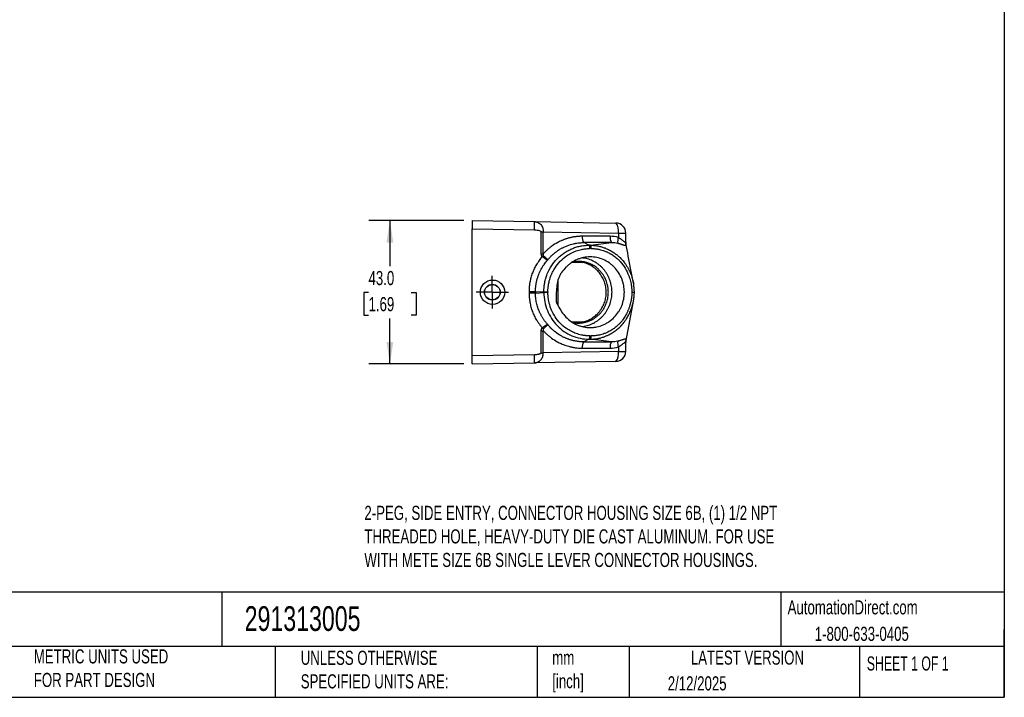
# Model space of a CAD drawing. Header units: millimetres. Extents: x 13 to 546, y 13 to 419.
# Tile 3 of 4: x 251 to 546, y 13 to 216. Entities that reach past the tile are written whole.
import ezdxf

# ---------------------------------------------------------------- set-up
doc = ezdxf.new("R2010")
doc.units = ezdxf.units.MM
doc.header["$LTSCALE"] = 2
doc.linetypes.add('SLD-Center', pattern=[19.05, 15.24, -1.27, 1.27, -1.27])
doc.linetypes.add('SLD-Solid', pattern=[0])
doc.layers.add('CENTER', color=40, linetype='SLD-Center')
doc.layers.add('DIMENSIONS', color=140, linetype='SLD-Solid', lineweight=25)
doc.layers.add('TEXT', color=140, linetype='SLD-Solid', lineweight=25)
doc.styles.add('SLDTEXTSTYLE0', font='TXT', dxfattribs={"width": 0.7})
doc.styles.add('SLDTEXTSTYLE1', font='TXT', dxfattribs={"width": 0.65})
doc.dimstyles.new('SLDDIMSTYLE2', dxfattribs={"dimtxt": 4.316016, "dimasz": 6.604, "dimexe": 0, "dimexo": 0.0625, "dimgap": 1.079004, "dimtad": 0, "dimtih": 1, "dimtoh": 1, "dimrnd": 1e-09, "dimzin": 4, "dimdsep": 46, "dimtxsty": 'SLDTEXTSTYLE0', "dimsah": 1, "dimcen": 0.09, "dimadec": 0, "dimazin": 1, "dimtfac": 1, "dimtofl": 0, "dimtmove": 0, "dimatfit": 3, "dimfxl": 0, "dimfrac": 2, "dimtolj": 1, "dimtzin": 12, "dimarcsym": 0})

# ---------------------------------------------------------------- blocks, each defined once
blk = doc.blocks.new('_D_3')
at = {"layer": 'DIMENSIONS'}
for p, q in [((384.1, 155.68), (355.59, 155.68)), ((361.94, 155.68), (361.94, 141.94)), ((355.53, 134.11), (354.08, 134.11)), ((354.08, 134.11), (354.08, 127.25)), ((368.35, 134.11), (369.8, 134.11)), ((369.8, 134.11), (369.8, 127.25)), ((354.08, 127.25), (355.53, 127.25)), ((369.8, 127.25), (368.35, 127.25)), ((361.94, 112.68), (361.94, 126.29)), ((384.1, 112.68), (355.59, 112.68))]:
    blk.add_line(p, q, dxfattribs=at)
for points in [[(361.94, 155.68), (360.92, 149.07), (362.96, 149.07)], [(361.94, 112.68), (362.96, 119.28), (360.92, 119.28)]]:
    blk.add_solid(points, dxfattribs=at)
at = {"layer": 'DIMENSIONS', "char_height": 4.233, "attachment_point": 1, "style": 'SLDTEXTSTYLE0'}
for s, insert in [('43.0', (355.53, 140.54)), ('1.69', (355.53, 132.71))]:
    blk.add_mtext(s, dxfattribs=dict(at, insert=insert))
blk = doc.blocks.new('SW_CENTERMARKSYMBOL_4')
at = {"layer": 'CENTER', "color": 0}
for p, q in [((0, 2.54), (0, 4.89)), ((-2.54, 0), (-4.89, 0)), ((0, 0), (-2.54, 0)), ((0, 0), (0, 2.54)), ((0, 0), (0, -2.54)), ((0, 0), (2.54, 0)), ((2.54, 0), (4.89, 0)), ((0, -2.54), (0, -4.89))]:
    blk.add_line(p, q, dxfattribs=at)

msp = doc.modelspace()

# ---------------------------------------------------------------- linework, layer by layer
for p, q in [((386.641466, 155.67513), (405.261568, 155.350115)), ((386.641466, 155.67513), (386.641466, 153.175511)), ((405.261568, 155.350115), (429.693824, 154.923648)), ((386.641466, 115.174749), (386.641466, 153.175511)), ((386.641466, 153.175511), (405.261568, 152.850496)), ((407.318702, 145.717393), (407.318702, 152.316771)), ((407.318702, 152.316771), (407.922119, 152.316771)), ((407.922119, 152.316771), (430.417923, 151.924105)), ((407.922119, 145.717393), (407.922119, 152.316771)), ((427.955513, 150.948024), (419.581201, 150.948024)), ((430.417923, 151.924105), (430.417923, 150.585734)), ((430.417923, 151.924105), (432.641466, 151.924105)), ((432.641466, 149.169926), (432.641466, 151.924105)), ((421.609685, 148.26906), (420.021555, 149.058433)), ((428.395866, 149.058433), (420.021555, 149.058433)), ((422.066082, 148.269066), (421.609685, 148.26906)), ((422.066082, 148.269066), (428.395866, 149.058433)), ((432.688558, 148.780703), (432.673096, 148.862495)), ((432.706969, 148.683311), (432.688558, 148.780703)), ((407.318702, 145.717393), (407.922119, 145.717393)), ((422.297971, 147.274544), (421.841569, 147.274538)), ((416.581527, 143.156082), (419.6982, 143.10168)), ((412.296199, 137.672288), (412.296199, 130.229712)), ((403.737985, 134.412693), (405.583207, 134.412693)), ((403.737985, 133.937567), (403.737985, 134.412693)), ((405.583207, 133.937567), (403.737985, 133.937567)), ((405.583207, 134.412693), (408.09122, 134.308418)), ((405.583207, 134.412693), (405.583207, 133.937567)), ((405.583207, 133.937567), (408.09122, 134.041842)), ((408.09122, 134.308418), (409.303879, 134.308418)), ((408.09122, 134.041842), (408.09122, 134.308418)), ((409.303879, 134.041842), (408.09122, 134.041842)), ((409.303879, 134.308418), (409.303879, 134.041842)), ((432.707451, 119.669452), (434.947263, 131.516606)), ((419.791338, 125.250206), (416.581366, 125.194176)), ((407.318702, 116.033489), (407.318702, 122.632867)), ((407.318702, 122.632867), (407.922119, 122.632867)), ((407.922119, 116.033489), (407.922119, 122.632867)), ((421.841569, 121.075722), (422.297971, 121.075716)), ((421.609685, 120.0812), (420.021555, 119.291828)), ((420.021555, 119.291828), (428.395866, 119.291828)), ((421.609681, 120.0812), (422.066082, 120.081194)), ((428.395866, 119.291828), (422.066082, 120.081194)), ((432.641466, 116.426155), (432.641466, 119.180334)), ((432.672823, 119.486293), (432.687633, 119.564627)), ((432.687633, 119.564627), (432.707451, 119.669452)), ((386.641466, 115.174749), (405.261568, 115.499764)), ((386.641466, 112.67513), (386.641466, 115.174749)), ((407.318702, 116.033489), (407.922119, 116.033489)), ((430.417923, 116.426155), (407.922119, 116.033489)), ((419.581201, 117.402236), (427.955513, 117.402236)), ((430.417923, 117.764526), (430.417923, 116.426155)), ((430.417923, 116.426155), (432.641466, 116.426155)), ((386.641466, 112.67513), (405.261568, 113.000145)), ((429.693824, 113.426612), (405.261568, 113.000145))]:
    msp.add_line(p, q)
for radius in [2.35, 2.299384]:
    msp.add_circle((392.641466, 134.17513), radius)
for centre, radius, start, end in [((370.91335, 154.100305), 34.370949, 357.91612953, 2.08387047), ((426.966131, 152.678002), 3.533162, 347.67964684, 39.46383101), ((429.641466, 151.924105), 3, 0, 89), ((422.218509, 150.566521), 2.664759, 171.76889808, 214.46745291), ((430.592821, 150.566521), 2.664759, 171.76889808, 214.46745291), ((433.546538, 149.377117), 3.353951, 158.87792543, 188.32076791), ((420.453991, 147.475297), 1.40203, 351.76742495, 34.48236862), ((420.910389, 147.475303), 1.40203, 351.76742495, 34.48236862), ((434.454827, 149.170056), 1.813361, 180.00412493, 194.34151114), ((266.458618, 266.397669), 186.285948, 319.27099242, 319.39456299), ((266.458618, 1.952591), 186.285948, 40.60543701, 40.72900758), ((420.453991, 120.874963), 1.40203, 325.51763138, 8.23257505), ((420.910389, 120.874957), 1.40203, 325.51763138, 8.23257505), ((422.218509, 117.783739), 2.664759, 145.53254709, 188.23110192), ((430.592821, 117.783739), 2.664759, 145.53254709, 188.23110192), ((433.546538, 118.973143), 3.353951, 171.67923209, 201.12207457), ((434.454827, 119.180204), 1.813361, 165.65848886, 179.99587507), ((367.971677, 114.249955), 37.310829, 358.08039071, 1.91960929), ((426.966131, 115.672258), 3.533162, 320.53616899, 12.32035316), ((429.641466, 116.426155), 3, 271, 0)]:
    msp.add_arc(centre, radius, start, end)
msp.add_ellipse((392.705279, 134.17513), major_axis=(3.655844, 0), ratio=0.9998476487)
for points, knots in [([(405.261568, 155.350115), (405.316247, 155.348109), (405.422029, 155.344228), (405.574577, 155.325906), (405.715734, 155.300901), (405.845449, 155.27023), (405.96376, 155.235842), (406.070714, 155.199278), (406.166417, 155.161985), (406.403208, 155.058976), (406.749812, 154.850799), (407.176064, 154.454242), (407.513714, 153.981962), (407.72082, 153.525803), (407.830305, 153.153575), (407.885734, 152.876974), (407.919022, 152.597371), (407.92109, 152.409987), (407.922119, 152.316771)], [0, 0, 0, 0, 0.0421281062, 0.0815016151, 0.1181206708, 0.1519854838, 0.1830963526, 0.2114536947, 0.2370580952, 0.2599103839, 0.4036610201, 0.5292773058, 0.659816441, 0.7801939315, 0.8363720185, 0.8916008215, 0.9460756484, 1, 1, 1, 1]), ([(405.261568, 152.850496), (405.802506, 152.841054), (406.336162, 152.778167), (407.097326, 152.580682), (407.318702, 152.447615), (407.318702, 152.316771)], [0, 0, 0, 0, 0.5, 0.5, 1, 1, 1, 1]), ([(419.581201, 150.948024), (419.453299, 150.947079), (419.197448, 150.945187), (418.813836, 150.929948), (418.430552, 150.905702), (418.047828, 150.871608), (417.665899, 150.827961), (417.284999, 150.774752), (416.90536, 150.712055), (416.527216, 150.639919), (416.150802, 150.558402), (415.77635, 150.467559), (415.404094, 150.367447), (415.034267, 150.258121), (414.667103, 150.139638), (414.302834, 150.012057), (413.941699, 149.875418), (413.583904, 149.729845), (413.019091, 149.483088), (411.921984, 148.94615), (410.722133, 148.195743), (409.658216, 147.376079), (409.000345, 146.806227), (408.427036, 146.259209), (408.084392, 145.891525), (407.922119, 145.717393)], [0, 0, 0, 0, 0.0293773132, 0.0587654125, 0.0881639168, 0.1175721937, 0.1469893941, 0.176414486, 0.2058462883, 0.2352835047, 0.264724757, 0.294168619, 0.3236136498, 0.3530584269, 0.3825015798, 0.4119418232, 0.4413779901, 0.4708090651, 0.500234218, 0.5821777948, 0.7493893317, 0.8210212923, 0.8866661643, 0.9463260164, 1, 1, 1, 1]), ([(430.417923, 150.585734), (430.464828, 150.560743), (430.562759, 150.508564), (430.710842, 150.422938), (430.870619, 150.325492), (431.059416, 150.202711), (431.324807, 150.020108), (431.641332, 149.783511), (431.97641, 149.517169), (432.254463, 149.292962), (432.436911, 149.154588), (432.540445, 149.094342), (432.593534, 149.079153), (432.623603, 149.090155), (432.638926, 149.117291), (432.640633, 149.152662), (432.641466, 149.169926)], [0, 0, 0, 0, 0.0383000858, 0.0799664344, 0.1250122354, 0.1769562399, 0.2498595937, 0.3747121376, 0.4993129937, 0.6338321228, 0.7490787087, 0.8137839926, 0.8745150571, 0.9186509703, 0.9602958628, 1, 1, 1, 1]), ([(408.09122, 134.308418), (408.092144, 134.429726), (408.093956, 134.667734), (408.107755, 135.017394), (408.128411, 135.352222), (408.155616, 135.671525), (408.188088, 135.974702), (408.224805, 136.261239), (408.264711, 136.530698), (408.306796, 136.782726), (408.42312, 137.412239), (408.660432, 138.37785), (409.2738, 140.131043), (410.323568, 142.136477), (411.741892, 143.906866), (413.031724, 145.114427), (414.101998, 145.934175), (415.23457, 146.635786), (416.220621, 147.11944), (417.029306, 147.444561), (417.6492, 147.658917), (418.284919, 147.843728), (418.934016, 147.997233), (419.593845, 148.118223), (420.261618, 148.204724), (420.934444, 148.259138), (421.38456, 148.265752), (421.609685, 148.26906)], [0, 0, 0, 0, 0.0165992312, 0.0325680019, 0.0478787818, 0.0625058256, 0.0764251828, 0.0896146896, 0.1020539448, 0.1137242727, 0.124608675, 0.1897511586, 0.2497564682, 0.3794415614, 0.4994247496, 0.5624733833, 0.6252971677, 0.6875819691, 0.749029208, 0.779494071, 0.8103337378, 0.841492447, 0.8729123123, 0.9045338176, 0.9362963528, 0.9681387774, 1, 1, 1, 1]), ([(409.255034, 143.883978), (409.338894, 143.984524), (409.506581, 144.185578), (409.76801, 144.477939), (410.036346, 144.763254), (410.31211, 145.040714), (410.594894, 145.310326), (410.88454, 145.571879), (411.180825, 145.825221), (411.483542, 146.070184), (411.792478, 146.306603), (412.107424, 146.534313), (412.42817, 146.75315), (412.754505, 146.962948), (413.086218, 147.163542), (413.4231, 147.354767), (413.764938, 147.536457), (414.314222, 147.809042), (415.373138, 148.266564), (416.665802, 148.661663), (417.912241, 148.900683), (418.738014, 149.002551), (419.426344, 149.050805), (419.838868, 149.056091), (420.021555, 149.058433)], [0, 0, 0, 0, 0.0314165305, 0.0628205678, 0.0942141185, 0.125598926, 0.1569765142, 0.1883482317, 0.219715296, 0.2510788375, 0.282439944, 0.3137997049, 0.3451592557, 0.3765198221, 0.4078827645, 0.4392496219, 0.4706221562, 0.5020023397, 0.5884497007, 0.7515439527, 0.831024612, 0.898917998, 0.955235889, 1, 1, 1, 1]), ([(422.066082, 148.269066), (422.483588, 148.253162), (423.336863, 148.220657), (424.355389, 148.046733), (425.128063, 147.861599), (425.651001, 147.711658), (426.174054, 147.536989), (426.69573, 147.336976), (427.445699, 147.010872), (428.361771, 146.529248), (429.366708, 145.868519), (430.204964, 145.206964), (430.885227, 144.581909), (431.411398, 144.032997), (431.861708, 143.513402), (432.300027, 142.957307), (432.779683, 142.274566), (433.164471, 141.646123), (433.446163, 141.133141), (433.621285, 140.792587), (433.774529, 140.475353), (433.907792, 140.182664), (434.022865, 139.915538), (434.121325, 139.67478), (434.363849, 139.054139), (434.680804, 138.054522), (434.932931, 137.035146), (435.002094, 136.496184), (435.011528, 136.422674)], [0, 0, 0, 0, 0.0657027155, 0.1342794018, 0.162489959, 0.191120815, 0.2201567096, 0.2495807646, 0.2793745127, 0.3493707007, 0.4128432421, 0.4691270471, 0.517748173, 0.5583894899, 0.5887887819, 0.6258452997, 0.6695863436, 0.7196575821, 0.741234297, 0.7612079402, 0.7795739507, 0.7963307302, 0.8114789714, 0.8250210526, 0.8369605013, 0.9155243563, 0.9884781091, 1, 1, 1, 1]), ([(430.227893, 148.891751), (430.291862, 148.87554), (430.417857, 148.84361), (430.597179, 148.793569), (430.765725, 148.744161), (430.922975, 148.695978), (431.069096, 148.649761), (431.204208, 148.606007), (431.328555, 148.565087), (431.442441, 148.527248), (431.54623, 148.492627), (431.640326, 148.461273), (431.725168, 148.433162), (431.80121, 148.408206), (431.868917, 148.386274), (431.928748, 148.3672), (431.981154, 148.350797), (432.026565, 148.336865), (432.065381, 148.325203), (432.09797, 148.315614), (432.124659, 148.307918), (432.255882, 148.27076), (432.460684, 148.223888), (432.660316, 148.243151), (432.718583, 148.352705), (432.724361, 148.474842), (432.721145, 148.537316), (432.713893, 148.616122), (432.704616, 148.677184), (432.697977, 148.720885)], [0, 0, 0, 0, 0.04072600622, 0.08021524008, 0.11833595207, 0.15497492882, 0.19003752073, 0.22344663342, 0.25514108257, 0.28507360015, 0.3132087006, 0.33952055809, 0.36399100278, 0.38660771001, 0.40736262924, 0.42625067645, 0.44326869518, 0.4584146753, 0.47168720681, 0.48308513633, 0.49260738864, 0.50025298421, 0.62594441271, 0.74991344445, 0.87461085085, 0.9058274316, 0.93736007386, 0.9551698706, 1, 1, 1, 1]), ([(432.674988, 148.852683), (432.668437, 148.890383), (432.659231, 148.943359), (432.652079, 149.006363), (432.64914, 149.037368), (432.647364, 149.058999), (432.645924, 149.079049), (432.644266, 149.104957), (432.642025, 149.143253), (432.641702, 149.163443), (432.641466, 149.17817)], [0, 0, 0, 0, 0.2136376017, 0.3002071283, 0.3398358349, 0.380029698, 0.4248031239, 0.4785822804, 0.6196696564, 1, 1, 1, 1]), ([(432.666963, 148.84764), (432.665232, 148.862073), (432.662888, 148.881613), (432.660482, 148.904986), (432.659867, 148.91335), (432.65974, 148.916342), (432.659724, 148.917991), (432.659783, 148.91915), (432.659968, 148.920109), (432.660589, 148.919872), (432.662718, 148.913166), (432.676048, 148.85261), (432.68771, 148.782558), (432.697977, 148.720885)], [0, 0, 0, 0, 0.103309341, 0.1398682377, 0.1520764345, 0.1572535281, 0.162188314, 0.167230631, 0.1727034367, 0.1858295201, 0.2178463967, 0.3113977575, 1, 1, 1, 1]), ([(434.947435, 136.83273), (434.691762, 138.184985), (434.177417, 140.905345), (433.429604, 144.860392), (432.93763, 147.463058), (432.706969, 148.683311)], [0, 0, 0, 0, 0.3442617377, 0.6925589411, 1, 1, 1, 1]), ([(403.737985, 134.412693), (403.738991, 134.548736), (403.741002, 134.820631), (403.757307, 135.22801), (403.783345, 135.634552), (403.820066, 136.040254), (403.867216, 136.445116), (403.924866, 136.849145), (404.048759, 137.582455), (404.289488, 138.636925), (404.726812, 139.984895), (405.281026, 141.290319), (405.838132, 142.334602), (406.33802, 143.140338), (406.740986, 143.729087), (407.168162, 144.301352), (407.473833, 144.666564), (407.626872, 144.849414)], [0, 0, 0, 0, 0.03588471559, 0.07171942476, 0.10752791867, 0.1433340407, 0.17916163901, 0.2150345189, 0.25097639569, 0.37532734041, 0.49991889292, 0.62432468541, 0.74895508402, 0.81170821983, 0.8743855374, 0.93710892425, 1, 1, 1, 1]), ([(407.626872, 144.849414), (407.606896, 144.867786), (407.566757, 144.9047), (407.514448, 144.968727), (407.467968, 145.039015), (407.427875, 145.11618), (407.393993, 145.200017), (407.366354, 145.29056), (407.344896, 145.38779), (407.329721, 145.49171), (407.320342, 145.602327), (407.319259, 145.678327), (407.318702, 145.717393)], [0, 0, 0, 0, 0.0856023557, 0.1719955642, 0.2602264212, 0.3512783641, 0.4460470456, 0.5453275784, 0.6498121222, 0.7600948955, 0.8766814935, 1, 1, 1, 1]), ([(409.255034, 143.883977), (409.238943, 143.884368), (409.20838, 143.88511), (409.158336, 143.893015), (409.110577, 143.903668), (409.066656, 143.915792), (409.028427, 143.927802), (408.997281, 143.938467), (408.919761, 143.967067), (408.787093, 144.026865), (408.576957, 144.142277), (408.35307, 144.284987), (408.141418, 144.435085), (407.953382, 144.57908), (407.790059, 144.710242), (407.68154, 144.802791), (407.626872, 144.849414)], [0, 0, 0, 0, 0.05353924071, 0.10168491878, 0.14404228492, 0.18030065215, 0.21022424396, 0.23364105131, 0.25043154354, 0.38055290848, 0.50026348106, 0.62573030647, 0.75005550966, 0.83163199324, 0.91518346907, 1, 1, 1, 1]), ([(407.922119, 145.717393), (407.907914, 145.677671), (407.881468, 145.603718), (407.852187, 145.496292), (407.834487, 145.401392), (407.82866, 145.318427), (407.83534, 145.249711), (407.85317, 145.192832), (407.877383, 145.166465), (407.888687, 145.154155)], [0, 0, 0, 0, 0.2146856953, 0.3996969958, 0.5658659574, 0.7052160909, 0.8204559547, 0.9161716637, 1, 1, 1, 1]), ([(407.888687, 145.154155), (407.921466, 145.126015), (407.986792, 145.069934), (408.083818, 144.986296), (408.17891, 144.904053), (408.271368, 144.823723), (408.407037, 144.705151), (408.581228, 144.550646), (408.775274, 144.374442), (408.946124, 144.212858), (409.060253, 144.100074), (409.138136, 144.018765), (409.192108, 143.960037), (409.231345, 143.914626), (409.249275, 143.891428), (409.255034, 143.883978)], [0, 0, 0, 0, 0.0510092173, 0.1016596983, 0.1518041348, 0.2013017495, 0.2500206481, 0.3740406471, 0.4998004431, 0.6183964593, 0.7496233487, 0.8054445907, 0.8748233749, 0.9597967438, 1, 1, 1, 1]), ([(409.303879, 134.308418), (409.304831, 134.426596), (409.306811, 134.672512), (409.32368, 135.055409), (409.353494, 135.466207), (409.399868, 135.904271), (409.465198, 136.368792), (409.61228, 137.194474), (409.865894, 138.17682), (410.267872, 139.286706), (410.745846, 140.355547), (411.572939, 141.816053), (412.924738, 143.529664), (414.608368, 144.9496), (416.024725, 145.799835), (417.004101, 146.262544), (418.042129, 146.674627), (419.019118, 146.951566), (419.956007, 147.126922), (420.552543, 147.208067), (421.185213, 147.263585), (421.619206, 147.270827), (421.841573, 147.274538)], [0, 0, 0, 0, 0.0174230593, 0.0362555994, 0.0564981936, 0.0781513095, 0.1012152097, 0.1256898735, 0.2019225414, 0.2507041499, 0.3003162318, 0.3754061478, 0.4998072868, 0.6242674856, 0.7046290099, 0.7491051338, 0.788465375, 0.8742544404, 0.9031483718, 0.9337630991, 0.9660619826, 1, 1, 1, 1]), ([(431.4285, 130.128991), (431.299272, 129.805415), (431.15388, 129.486123), (430.837061, 128.869661), (430.665284, 128.571299), (430.110205, 127.705562), (429.687682, 127.167145), (428.727434, 126.175369), (428.205426, 125.738449), (427.368487, 125.166189), (427.080251, 124.989251), (426.485162, 124.663167), (426.176911, 124.51356), (425.242182, 124.115631), (424.601527, 123.914565), (423.614025, 123.710276), (423.279167, 123.65843), (422.605476, 123.59008), (422.269775, 123.573769), (421.266085, 123.578118), (420.601458, 123.651273), (419.611074, 123.863336), (419.281691, 123.951586), (418.639925, 124.158206), (418.325619, 124.276911), (417.401964, 124.678116), (416.81162, 125.005105), (415.68528, 125.786295), (415.168325, 126.227578), (414.230145, 127.209351), (413.805803, 127.750685), (413.02593, 128.891874), (412.673812, 129.48633), (412.191593, 130.407012), (412.038354, 130.71897), (411.859464, 131.114881), (411.824321, 131.194391), (411.773013, 131.314303), (411.756069, 131.35435), (411.735645, 131.404742), (411.737614, 131.416038), (411.737679, 131.437844), (411.737806, 131.470553), (411.737996, 131.503262), (411.73933, 131.699512), (411.741733, 131.873941), (411.757626, 132.74595), (411.78262, 133.443512), (411.86394, 134.835539), (411.918794, 135.530307), (412.100151, 136.913556), (412.230833, 137.597179), (412.567385, 138.570063), (412.702811, 138.886301), (413.022257, 139.501934), (413.205552, 139.799605), (413.79497, 140.645511), (414.244233, 141.159633), (414.95541, 141.897838), (415.206405, 142.13399), (415.727657, 142.575707), (415.997141, 142.781492), (416.830858, 143.355849), (417.420054, 143.681939), (418.354506, 144.084867), (418.672232, 144.203542), (419.312239, 144.407311), (419.63569, 144.492919), (420.289521, 144.631421), (420.6199, 144.684318), (421.287884, 144.756), (421.627248, 144.774661), (422.635114, 144.776041), (423.298211, 144.706005), (424.607977, 144.433663), (425.259978, 144.228057), (426.496996, 143.69941), (427.087353, 143.376401), (427.929134, 142.800675), (428.202815, 142.592776), (428.722874, 142.154643), (428.970831, 141.923436), (429.678168, 141.193075), (430.102384, 140.656019), (430.850276, 139.491304), (431.163878, 138.880128), (431.54856, 137.922426), (431.662362, 137.596302), (431.860236, 136.929858), (431.943949, 136.589976), (432.144464, 135.570651), (432.213525, 134.88446), (432.215129, 133.844693), (432.198285, 133.494509), (432.130738, 132.799947), (432.080374, 132.456786), (431.88189, 131.439072), (431.686956, 130.776144), (431.4285, 130.128991)], [0, 0, 0, 0, 0.015625, 0.015625, 0.03125, 0.03125, 0.0625, 0.0625, 0.09375, 0.09375, 0.109375, 0.109375, 0.125, 0.125, 0.15625, 0.15625, 0.171875, 0.171875, 0.1875, 0.1875, 0.21875, 0.21875, 0.234375, 0.234375, 0.25, 0.25, 0.28125, 0.28125, 0.3125, 0.3125, 0.34375, 0.34375, 0.375, 0.375, 0.390625, 0.390625, 0.39453125, 0.39453125, 0.396484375, 0.396484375, 0.3969726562, 0.3969726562, 0.3974609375, 0.3984375, 0.3984375, 0.40625, 0.40625, 0.4375, 0.4375, 0.46875, 0.46875, 0.5, 0.5, 0.515625, 0.515625, 0.53125, 0.53125, 0.5625, 0.5625, 0.578125, 0.578125, 0.59375, 0.59375, 0.625, 0.625, 0.640625, 0.640625, 0.65625, 0.65625, 0.671875, 0.671875, 0.6875, 0.6875, 0.71875, 0.71875, 0.75, 0.75, 0.78125, 0.78125, 0.796875, 0.796875, 0.8125, 0.8125, 0.84375, 0.84375, 0.875, 0.875, 0.890625, 0.890625, 0.90625, 0.90625, 0.9375, 0.9375, 0.953125, 0.953125, 0.96875, 0.96875, 1, 1, 1, 1]), ([(422.297971, 147.274544), (422.397886, 147.273753), (422.603278, 147.272127), (422.919476, 147.258522), (423.251817, 147.235245), (423.599907, 147.200098), (423.963254, 147.151891), (424.341291, 147.089086), (425.094106, 146.937389), (426.007655, 146.673837), (427.109785, 146.226166), (428.113102, 145.715242), (429.243564, 144.98635), (430.219234, 144.170521), (431.366497, 142.987601), (432.521931, 141.39802), (433.366227, 139.623303), (433.90496, 138.040407), (434.210253, 136.815934), (434.397413, 135.580949), (434.470027, 134.739966), (434.486345, 134.317057), (434.491822, 134.17513)], [0, 0, 0, 0, 0.0153898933, 0.0316362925, 0.0487378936, 0.066693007, 0.085499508, 0.1051548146, 0.1256559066, 0.2036264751, 0.2507521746, 0.307881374, 0.3756041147, 0.4554961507, 0.5004192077, 0.624849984, 0.749337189, 0.7930627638, 0.8744612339, 0.9370330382, 0.9788684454, 1, 1, 1, 1]), ([(405.583207, 134.412693), (405.584127, 134.53685), (405.585965, 134.785007), (405.601578, 135.156761), (405.626498, 135.527571), (405.661563, 135.897234), (405.706442, 136.26555), (405.761115, 136.632315), (405.825478, 136.997327), (405.899451, 137.360384), (405.982947, 137.721285), (406.075881, 138.079826), (406.178168, 138.435806), (406.289722, 138.789023), (406.410459, 139.139272), (406.595244, 139.633295), (406.97983, 140.54156), (407.522076, 141.555639), (408.129896, 142.480172), (408.557942, 143.058319), (408.926222, 143.513228), (409.155363, 143.771593), (409.255034, 143.883977)], [0, 0, 0, 0, 0.0358568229, 0.0716686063, 0.1074419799, 0.1431830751, 0.1788975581, 0.2145906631, 0.2502672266, 0.2859317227, 0.3215882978, 0.3572408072, 0.3928928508, 0.4285478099, 0.4642088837, 0.4998791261, 0.5808651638, 0.7489415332, 0.8310222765, 0.9002696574, 0.9566192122, 1, 1, 1, 1]), ([(416.681785, 125.132809), (416.921676, 125.082147), (417.497308, 124.960581), (418.427682, 124.908734), (419.603061, 124.967725), (420.907954, 125.239524), (422.152176, 125.719109), (423.184322, 126.29582), (424.022314, 126.897608), (424.784603, 127.590852), (425.457231, 128.369652), (426.037703, 129.217286), (426.604903, 130.2753), (427.085857, 131.566165), (427.362033, 132.926927), (427.433265, 134.148129), (427.375724, 135.205457), (427.176043, 136.403183), (426.768463, 137.710883), (426.166864, 138.937994), (425.490946, 139.936813), (424.807653, 140.733132), (423.927196, 141.544282), (422.815102, 142.300555), (421.604132, 142.864061), (420.478033, 143.204263), (419.472228, 143.386192), (418.459737, 143.443866), (417.52392, 143.392658), (416.940179, 143.272822), (416.683296, 143.220086)], [0, 0, 0, 0, 0.0231830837, 0.0556290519, 0.0879592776, 0.1345402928, 0.1811295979, 0.2132509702, 0.2454725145, 0.2775822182, 0.3091830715, 0.3408910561, 0.3725033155, 0.4197408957, 0.4669704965, 0.4991712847, 0.5314860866, 0.5636936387, 0.6102004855, 0.6567074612, 0.6891013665, 0.7216041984, 0.7539909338, 0.8005472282, 0.8471113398, 0.8792608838, 0.9115110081, 0.9436485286, 0.9752018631, 1, 1, 1, 1]), ([(417.45291, 124.992908), (417.591655, 124.988188), (417.988601, 124.974682), (418.651449, 125.028074), (419.433876, 125.148801), (420.430755, 125.397581), (421.618291, 125.853502), (422.710523, 126.490244), (423.522806, 127.112191), (424.100001, 127.638438), (424.633611, 128.221245), (425.259246, 129.039389), (425.90474, 130.145539), (426.453681, 131.568828), (426.71751, 132.832754), (426.798881, 133.866436), (426.789169, 134.905021), (426.607126, 136.199938), (426.140772, 137.675995), (425.439727, 139.060047), (424.679782, 140.096606), (423.962733, 140.845153), (423.368983, 141.364745), (422.725541, 141.834087), (421.839722, 142.368883), (420.669201, 142.889918), (419.438485, 143.215972), (418.418871, 143.343661), (417.834055, 143.381071), (417.509063, 143.362637), (417.442378, 143.358854)], [0, 0, 0, 0, 0.0143557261, 0.0410711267, 0.068622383, 0.0961747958, 0.14715159, 0.1994603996, 0.2259324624, 0.2524029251, 0.2797104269, 0.3070195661, 0.3580116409, 0.4103746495, 0.4624852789, 0.4893474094, 0.5162085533, 0.5684843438, 0.6223027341, 0.6738168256, 0.726761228, 0.7535048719, 0.7802493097, 0.8078435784, 0.8354391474, 0.8868250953, 0.9395749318, 0.9663342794, 0.9930920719, 1, 1, 1, 1]), ([(427.749204, 130.218924), (427.814904, 130.390943), (427.98222, 130.829016), (428.195626, 131.554265), (428.377616, 132.400695), (428.490237, 133.268576), (428.530434, 134.148238), (428.494856, 135.024892), (428.386179, 135.900664), (428.203434, 136.77235), (427.872564, 137.884053), (427.416045, 138.940236), (426.847587, 139.918204), (426.355023, 140.625747), (425.80295, 141.289963), (425.187563, 141.911147), (424.513632, 142.478579), (423.579541, 143.133514), (422.582371, 143.659203), (421.54877, 144.052899), (420.73858, 144.281052), (420.089502, 144.419727), (419.708739, 144.455969), (419.608619, 144.465499)], [0, 0, 0, 0, 0.0289257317, 0.0736642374, 0.118401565, 0.1644253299, 0.2104463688, 0.2559627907, 0.3014818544, 0.3483849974, 0.3952895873, 0.4832566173, 0.5284568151, 0.5736553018, 0.6194983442, 0.6653399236, 0.7126494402, 0.7599615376, 0.8478297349, 0.8929662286, 0.9381019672, 0.9837241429, 1, 1, 1, 1]), ([(435.226844, 134.175715), (435.21278, 134.543788), (435.184015, 135.296591), (435.071901, 136.042084), (435.014603, 136.423077)], [0, 0, 0, 0, 0.4889373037, 1, 1, 1, 1]), ([(407.626872, 123.500846), (407.538826, 123.6049), (407.362898, 123.812812), (407.109192, 124.132695), (406.863353, 124.45798), (406.626082, 124.78927), (406.397191, 125.126399), (406.17673, 125.469422), (405.790185, 126.105407), (405.281114, 127.059812), (404.726939, 128.365024), (404.289505, 129.713181), (404.026157, 130.867116), (403.877014, 131.803008), (403.797185, 132.512133), (403.747217, 133.22395), (403.741064, 133.699555), (403.737985, 133.937567)], [0, 0, 0, 0, 0.0359558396, 0.0718438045, 0.1076864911, 0.1435065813, 0.1793268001, 0.2151698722, 0.2510584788, 0.3756425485, 0.5000948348, 0.6246400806, 0.7490374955, 0.8118684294, 0.8745539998, 0.9372219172, 1, 1, 1, 1]), ([(409.255034, 124.466283), (409.172173, 124.559386), (409.006581, 124.745446), (408.767796, 125.032493), (408.536422, 125.324819), (408.313206, 125.622823), (408.098055, 125.926145), (407.8911, 126.234628), (407.692415, 126.54806), (407.502085, 126.866243), (407.320196, 127.188977), (407.14683, 127.516062), (406.982074, 127.847298), (406.82601, 128.182483), (406.678724, 128.521422), (406.493873, 128.978772), (406.285007, 129.559625), (406.070939, 130.269098), (405.894387, 130.98886), (405.755781, 131.717281), (405.656796, 132.452741), (405.594424, 133.19362), (405.586948, 133.689408), (405.583207, 133.937567)], [0, 0, 0, 0, 0.0359914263, 0.0719263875, 0.1078096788, 0.1436457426, 0.1794387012, 0.2151923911, 0.2509103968, 0.2865960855, 0.3222526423, 0.3578831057, 0.3934904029, 0.4290773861, 0.4646468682, 0.5002016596, 0.5715216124, 0.6428175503, 0.7141156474, 0.7854455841, 0.8568417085, 0.9283441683, 1, 1, 1, 1]), ([(408.09122, 134.041842), (408.091717, 132.212346), (408.447762, 130.383148), (409.811552, 127.003486), (410.818536, 125.45647), (413.312687, 122.883797), (414.818841, 121.843736), (418.067115, 120.449627), (419.851365, 120.080558), (421.609685, 120.0812)], [0, 0, 0, 0, 0.25, 0.25, 0.5, 0.5, 0.75, 0.75, 1, 1, 1, 1]), ([(421.841573, 121.075722), (421.72907, 121.076675), (421.506708, 121.078559), (421.177431, 121.093378), (420.856679, 121.116052), (420.544739, 121.146682), (420.241854, 121.184319), (419.94823, 121.228322), (419.664011, 121.277992), (418.926231, 121.425031), (418.042104, 121.675639), (417.004104, 122.087716), (416.024726, 122.550424), (414.608372, 123.400658), (412.924738, 124.820597), (411.572945, 126.534199), (410.745848, 127.994707), (410.267881, 129.063535), (409.865884, 130.173449), (409.592484, 131.232622), (409.428108, 132.204606), (409.352102, 132.871875), (409.310848, 133.47777), (409.306113, 133.860989), (409.303879, 134.041842)], [0, 0, 0, 0, 0.0171720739, 0.0339405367, 0.050299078, 0.066241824, 0.0817633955, 0.0968589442, 0.111524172, 0.1257553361, 0.2115449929, 0.2509043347, 0.295379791, 0.3757416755, 0.500201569, 0.6246024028, 0.6996908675, 0.7493040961, 0.7980844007, 0.8743180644, 0.9104979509, 0.9435043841, 0.9733378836, 1, 1, 1, 1]), ([(434.491822, 134.17513), (434.48695, 134.045791), (434.477204, 133.78702), (434.450427, 133.39939), (434.414767, 133.012329), (434.369366, 132.626173), (434.314474, 132.241218), (434.250046, 131.857775), (434.176115, 131.476149), (434.092695, 131.096646), (433.999804, 130.719571), (433.897458, 130.345232), (433.78568, 129.973931), (433.664464, 129.605984), (433.481236, 129.094669), (433.117595, 128.203486), (432.524564, 127.050627), (431.760919, 125.905886), (431.048799, 125.034998), (430.21916, 124.179706), (429.243585, 123.363923), (428.113116, 122.635027), (427.109817, 122.124108), (426.007638, 121.676416), (425.001251, 121.386099), (424.068289, 121.210028), (423.435625, 121.128916), (422.850488, 121.083555), (422.476474, 121.078249), (422.297971, 121.075716)], [0, 0, 0, 0, 0.0192504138, 0.0385148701, 0.0577907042, 0.0770752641, 0.0963659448, 0.1156602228, 0.1349556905, 0.1542500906, 0.1735413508, 0.1928276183, 0.2121072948, 0.2313790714, 0.2506419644, 0.2932118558, 0.3751925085, 0.4443838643, 0.4997499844, 0.5446612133, 0.6245253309, 0.6922230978, 0.7493375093, 0.7964473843, 0.874393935, 0.9097010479, 0.9424128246, 0.972515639, 1, 1, 1, 1]), ([(434.491822, 134.17513), (434.577311, 134.175199), (434.732867, 134.175324), (434.906864, 134.17553), (435.013685, 134.175323), (435.133648, 134.174928), (435.225354, 134.175247), (435.218788, 134.17519), (435.217291, 134.175177)], [0, 0, 0, 0, 0.2178386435, 0.3963822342, 0.5248405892, 0.5988013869, 0.9085225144, 1, 1, 1, 1]), ([(435.014762, 131.928393), (435.071995, 132.308985), (435.184044, 133.054107), (435.212785, 133.806536), (435.226845, 134.174639)], [0, 0, 0, 0, 0.5107796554, 1, 1, 1, 1]), ([(419.57723, 123.877987), (419.81944, 123.90898), (420.332529, 123.974636), (421.102255, 124.163015), (421.890804, 124.418591), (422.66326, 124.744377), (423.413691, 125.136893), (424.129773, 125.592091), (424.813365, 126.112066), (425.457091, 126.69758), (426.040056, 127.331651), (426.555637, 127.999279), (427.009569, 128.697229), (427.415516, 129.435613), (427.637974, 129.957819), (427.749204, 130.218924)], [0, 0, 0, 0, 0.0682717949, 0.1446245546, 0.2209791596, 0.2993898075, 0.3777998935, 0.4560621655, 0.5343213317, 0.6149545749, 0.6955860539, 0.7706800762, 0.8457772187, 0.9228880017, 1, 1, 1, 1]), ([(422.066082, 120.081194), (422.56952, 120.1035), (423.536474, 120.146342), (424.65719, 120.367103), (425.43303, 120.574617), (425.912429, 120.72442), (426.367611, 120.886105), (426.798716, 121.057631), (427.536314, 121.382178), (428.541354, 121.920675), (429.715522, 122.731509), (430.561792, 123.458896), (431.034601, 123.927049), (431.219731, 124.119933), (431.297506, 124.202328), (431.374658, 124.285443), (431.426243, 124.341925), (431.457309, 124.376256), (431.477629, 124.398765), (431.553366, 124.48319), (431.872705, 124.847646), (432.336544, 125.435029), (432.830503, 126.16144), (433.220006, 126.804187), (433.567207, 127.444738), (433.904684, 128.154137), (434.303034, 129.116973), (434.681224, 130.308791), (434.933397, 131.328451), (435.002017, 131.862063), (435.010616, 131.928936)], [0, 0, 0, 0, 0.0792304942, 0.1521783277, 0.1796168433, 0.2060543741, 0.2314908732, 0.2559265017, 0.279361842, 0.3588407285, 0.4357098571, 0.5043612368, 0.5345740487, 0.5405170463, 0.5464636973, 0.5524144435, 0.5583697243, 0.5585048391, 0.5597007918, 0.5631412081, 0.5763499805, 0.6359218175, 0.6805895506, 0.7141014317, 0.7536738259, 0.7946100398, 0.8369177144, 0.9163518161, 0.9895170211, 1, 1, 1, 1]), ([(407.626872, 123.500846), (407.659659, 123.528959), (407.725011, 123.584994), (407.823723, 123.666654), (407.921681, 123.745549), (408.018281, 123.821002), (408.162388, 123.930023), (408.353075, 124.065287), (408.576897, 124.207934), (408.787215, 124.323511), (408.954437, 124.398612), (409.121708, 124.453937), (409.20249, 124.461417), (409.255034, 124.466283)], [0, 0, 0, 0, 0.0510231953, 0.1017000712, 0.1518706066, 0.2013808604, 0.2500856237, 0.3744193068, 0.4999329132, 0.6196515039, 0.749820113, 0.8372692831, 1, 1, 1, 1]), ([(407.888689, 123.196104), (407.921852, 123.224554), (407.992854, 123.285462), (408.105708, 123.38259), (408.230645, 123.49069), (408.411358, 123.648185), (408.597961, 123.813819), (408.777431, 123.977625), (408.911893, 124.10431), (409.030195, 124.220033), (409.128329, 124.320697), (409.206785, 124.406123), (409.238868, 124.446126), (409.255032, 124.466281)], [0, 0, 0, 0, 0.0516507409, 0.1105812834, 0.1767450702, 0.2501682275, 0.4053306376, 0.4997462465, 0.5981579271, 0.6970986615, 0.7968145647, 0.8976292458, 1, 1, 1, 1]), ([(420.021555, 119.291828), (419.894774, 119.292963), (419.641151, 119.295234), (419.26093, 119.312378), (418.881114, 119.339492), (418.501991, 119.377499), (418.123849, 119.426068), (417.746976, 119.4852), (417.371662, 119.55481), (416.998194, 119.634834), (416.62686, 119.725205), (416.25795, 119.825855), (415.89175, 119.936716), (415.528551, 120.057721), (415.168638, 120.188803), (414.812303, 120.329895), (414.459827, 120.480924), (413.956777, 120.713345), (412.928916, 121.247225), (411.819779, 121.989099), (410.819525, 122.826822), (410.224681, 123.389117), (409.707592, 123.930046), (409.400732, 124.293645), (409.255034, 124.466282)], [0, 0, 0, 0, 0.0310665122, 0.062148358, 0.093244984, 0.1243554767, 0.1554786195, 0.1866129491, 0.2177568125, 0.2489084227, 0.2800659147, 0.3112274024, 0.3423910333, 0.3735550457, 0.4047178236, 0.4358779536, 0.4670342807, 0.4981859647, 0.5708543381, 0.7486200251, 0.8201014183, 0.885822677, 0.9457883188, 1, 1, 1, 1]), ([(407.318702, 122.632867), (407.319553, 122.680463), (407.321201, 122.772674), (407.335647, 122.906171), (407.359096, 123.030118), (407.39227, 123.144626), (407.441819, 123.265588), (407.514146, 123.390646), (407.589748, 123.464553), (407.626872, 123.500846)], [0, 0, 0, 0, 0.15036340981, 0.29130399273, 0.42369082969, 0.54857171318, 0.66719350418, 0.83657321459, 1, 1, 1, 1]), ([(407.888687, 123.196106), (407.880645, 123.188026), (407.863975, 123.171278), (407.8471, 123.137646), (407.835681, 123.097938), (407.830241, 123.051402), (407.830557, 122.998225), (407.836747, 122.938271), (407.851441, 122.858134), (407.878679, 122.754804), (407.906916, 122.675541), (407.922119, 122.632867)], [0, 0, 0, 0, 0.057424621, 0.1190389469, 0.1879172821, 0.2663184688, 0.3558139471, 0.4574896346, 0.5721106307, 0.7696321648, 1, 1, 1, 1]), ([(407.922119, 122.632867), (408.01208, 122.535208), (408.197879, 122.333514), (408.495003, 122.031136), (408.818036, 121.718584), (409.168881, 121.398388), (409.548477, 121.072328), (409.958033, 120.742606), (410.784295, 120.121823), (411.8679, 119.435668), (413.33578, 118.705346), (414.745922, 118.157973), (415.892913, 117.843857), (416.65176, 117.685616), (417.042655, 117.613605), (417.533862, 117.537682), (418.126157, 117.468137), (418.819778, 117.413739), (419.31639, 117.406236), (419.581201, 117.402236)], [0, 0, 0, 0, 0.02994151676, 0.0618384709, 0.09569045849, 0.13149732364, 0.16925918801, 0.20897650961, 0.25065018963, 0.40375623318, 0.49984713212, 0.62445674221, 0.74910232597, 0.77187019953, 0.80226985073, 0.84029504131, 0.88593560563, 0.93917682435, 1, 1, 1, 1]), ([(432.697977, 119.629375), (432.701947, 119.654709), (432.709837, 119.705062), (432.717754, 119.772447), (432.72248, 119.833472), (432.723578, 119.887791), (432.721105, 119.93519), (432.713318, 119.984563), (432.6928, 120.041969), (432.626954, 120.109809), (432.460524, 120.126163), (432.257344, 120.079809), (432.124078, 120.04219), (432.085101, 120.030939), (432.021283, 120.011899), (431.929926, 119.983581), (431.807631, 119.944301), (431.650554, 119.89248), (431.454719, 119.827061), (431.21653, 119.747914), (430.932647, 119.656718), (430.603007, 119.556105), (430.356027, 119.491847), (430.227893, 119.458509)], [0, 0, 0, 0, 0.0255964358, 0.0508759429, 0.0758964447, 0.1007105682, 0.1253658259, 0.148614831, 0.1879264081, 0.2503688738, 0.3742891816, 0.4999542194, 0.5057410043, 0.5196352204, 0.541629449, 0.571713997, 0.6098740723, 0.6560764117, 0.7102396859, 0.7721852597, 0.8415695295, 0.9178063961, 1, 1, 1, 1]), ([(432.641466, 119.180334), (432.641173, 119.19111), (432.64058, 119.21294), (432.635451, 119.236487), (432.626665, 119.253831), (432.613456, 119.264234), (432.588084, 119.269482), (432.540461, 119.255948), (432.436916, 119.195666), (432.254473, 119.057311), (431.976417, 118.833099), (431.641339, 118.566742), (431.324794, 118.330181), (431.059462, 118.147513), (430.846915, 118.009544), (430.64204, 117.885261), (430.489547, 117.803111), (430.417923, 117.764526)], [0, 0, 0, 0, 0.02363126, 0.0478759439, 0.0728641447, 0.0987147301, 0.1255351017, 0.1862523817, 0.2509665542, 0.3661975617, 0.5007225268, 0.6253185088, 0.7501661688, 0.8230587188, 0.875008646, 0.9412937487, 1, 1, 1, 1]), ([(432.641466, 119.172338), (432.641705, 119.187068), (432.642033, 119.207259), (432.64428, 119.245572), (432.645943, 119.271497), (432.647388, 119.291565), (432.64917, 119.313215), (432.652118, 119.344259), (432.659295, 119.407365), (432.668534, 119.460444), (432.67511, 119.498225)], [0, 0, 0, 0, 0.3801495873, 0.5211000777, 0.574809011, 0.6195266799, 0.6596920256, 0.6993241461, 0.7859819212, 1, 1, 1, 1]), ([(432.665584, 119.490532), (432.664575, 119.482072), (432.663153, 119.470159), (432.661688, 119.456474), (432.661195, 119.451697), (432.661082, 119.450607), (432.661073, 119.450524), (432.661068, 119.450477), (432.660702, 119.446936), (432.660194, 119.441746), (432.659784, 119.436012), (432.659668, 119.433513), (432.659636, 119.432037), (432.659659, 119.430907), (432.659767, 119.429826), (432.660385, 119.429294), (432.662839, 119.438519), (432.664854, 119.44694), (432.666294, 119.453596), (432.666317, 119.453707), (432.666402, 119.454108), (432.666733, 119.455673), (432.668885, 119.465972), (432.670959, 119.476786), (432.672783, 119.4863)], [0, 0, 0, 0, 0.1441497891, 0.2029738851, 0.2190660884, 0.2198301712, 0.2202021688, 0.2203856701, 0.2205664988, 0.276213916, 0.2999738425, 0.3104370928, 0.3204102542, 0.3303644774, 0.3408031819, 0.3648398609, 0.4628818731, 0.681445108, 0.6815622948, 0.6824518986, 0.6848977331, 0.6941594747, 0.7308949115, 1, 1, 1, 1]), ([(432.672783, 119.4863), (432.673425, 119.489536), (432.675093, 119.497942), (432.678402, 119.515902), (432.686438, 119.560094), (432.692999, 119.599485), (432.697977, 119.629375)], [0, 0, 0, 0, 0.0706188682, 0.1834436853, 0.3804000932, 1, 1, 1, 1]), ([(405.261568, 113.000145), (405.312239, 113.001974), (405.413473, 113.005629), (405.564566, 113.023368), (405.714409, 113.049821), (405.862571, 113.085672), (406.008643, 113.13048), (406.152211, 113.184104), (406.292861, 113.246322), (406.430179, 113.316936), (406.563752, 113.395742), (406.693164, 113.482537), (406.818004, 113.57712), (406.937853, 113.679286), (407.052313, 113.78885), (407.253476, 114.00504), (407.510977, 114.365407), (407.718091, 114.820285), (407.829622, 115.195114), (407.885637, 115.470359), (407.919651, 115.750722), (407.921297, 115.939364), (407.922119, 116.033489)], [0, 0, 0, 0, 0.0390210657, 0.0779591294, 0.1167923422, 0.1554956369, 0.1940416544, 0.23240167, 0.2705465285, 0.3084476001, 0.3460777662, 0.3834124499, 0.4204307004, 0.4571163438, 0.4934592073, 0.529456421, 0.6571717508, 0.7802661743, 0.8358207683, 0.8908796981, 0.945552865, 1, 1, 1, 1]), ([(405.261568, 115.499764), (405.347863, 115.502), (405.518539, 115.506421), (405.771365, 115.522804), (406.062321, 115.550577), (406.378136, 115.59453), (406.700013, 115.662054), (406.963449, 115.741293), (407.137548, 115.82016), (407.235458, 115.888735), (407.281956, 115.935011), (407.312744, 115.983125), (407.316793, 116.017353), (407.318702, 116.033489)], [0, 0, 0, 0, 0.1174551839, 0.23230451, 0.344663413, 0.5151262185, 0.6659162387, 0.7917094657, 0.8890038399, 0.9243398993, 0.9536260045, 0.9781370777, 1, 1, 1, 1])]:
    msp.add_open_spline(points, degree=3, knots=knots)
for points in [[(430.417923, 150.585734), (429.616564, 150.841719), (428.792029, 150.948024), (427.955513, 150.948024)], [(428.395866, 149.058433), (429.030968, 149.077384), (429.640621, 149.036677), (430.227893, 148.891751)], [(430.227893, 119.458509), (429.640621, 119.313583), (429.030968, 119.272877), (428.395866, 119.291828)], [(427.955513, 117.402236), (428.792029, 117.402236), (429.616564, 117.508541), (430.417923, 117.764526)]]:
    msp.add_open_spline(points, degree=3)
at = {"layer": 'TEXT'}
for p, q in [((546.1, 419.1), (546.1, 12.7)), ((546.1, 44.252215), (12.7, 44.252215)), ((311.517791, 44.252215), (311.517791, 27.94)), ((479.150755, 44.252215), (479.150755, 27.94)), ((546.1, 12.7), (546.1, 33.02)), ((546.1, 27.94), (12.7, 27.94)), ((327.560355, 27.94), (327.560355, 12.7)), ((406.048609, 27.94), (406.048609, 12.7)), ((433.624195, 27.94), (433.624195, 12.7)), ((502.697498, 27.94), (502.697498, 12.7)), ((12.7, 12.7), (546.1, 12.7))]:
    msp.add_line(p, q, dxfattribs=at)

# ---------------------------------------------------------------- block references
at = {"layer": 'CENTER'}
msp.add_blockref('SW_CENTERMARKSYMBOL_4', (392.641466, 134.17513), dxfattribs=at)

# ---------------------------------------------------------------- texts
at = {"layer": 'TEXT'}
for s, insert, char_height, attachment_point, style in [('2-PEG, SIDE ENTRY, CONNECTOR HOUSING SIZE 6B, (1) 1/2 NPT ^JTHREADED HOLE, HEAVY-DUTY DIE CAST ALUMINUM. FOR USE ^JWITH METE SIZE 6B SINGLE LEVER CONNECTOR HOUSINGS.', (354.295143, 70.126962), 4.233333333, 1, 'SLDTEXTSTYLE0'), ('AutomationDirect.com', (481.154309, 41.804991), 4.23333333, 1, 'SLDTEXTSTYLE0'), ('291313005', (318.415444, 40.02152), 7.4083333, 1, 'SLDTEXTSTYLE0'), ('1-800-633-0405', (489.287796, 33.848935), 4.23333333, 1, 'SLDTEXTSTYLE0'), ('METRIC UNITS USED ^JFOR PART DESIGN', (255.208669, 27.09116), 4.23333333, 1, 'SLDTEXTSTYLE0'), ('UNLESS OTHERWISE ^JSPECIFIED UNITS ARE:', (335.215826, 26.662167), 4.23333333, 1, 'SLDTEXTSTYLE0'), ('LATEST VERSION', (469.104263, 26.727988), 4.23333333, 2, 'SLDTEXTSTYLE0'), ('mm^J[inch]', (410.598461, 26.720775), 4.2333333, 1, 'SLDTEXTSTYLE0'), ('SHEET 1 OF 1', (504.882571, 24.966943), 4.23333333, 1, 'SLDTEXTSTYLE1'), ('2/12/2025', (445.225617, 19.00595), 4.2333333, 1, 'SLDTEXTSTYLE0')]:
    msp.add_mtext(s, dxfattribs=dict(at, insert=insert, char_height=char_height, attachment_point=attachment_point, style=style))

# ---------------------------------------------------------------- dimensions: what is measured, and where the dimension line sits
at = {"layer": 'DIMENSIONS'}
dim = msp.add_linear_dim(base=(361.940845, 112.67513), p1=(386.641466, 155.67513), p2=(386.641466, 112.67513), angle=90, dimstyle='SLDDIMSTYLE2', dxfattribs=at)
dim.commit()
dim.dimension.update_dxf_attribs({"geometry": '_D_3', "text_midpoint": (361.940845, 134.113794), "dimtype": 160})

doc.saveas('drawing.dxf')
